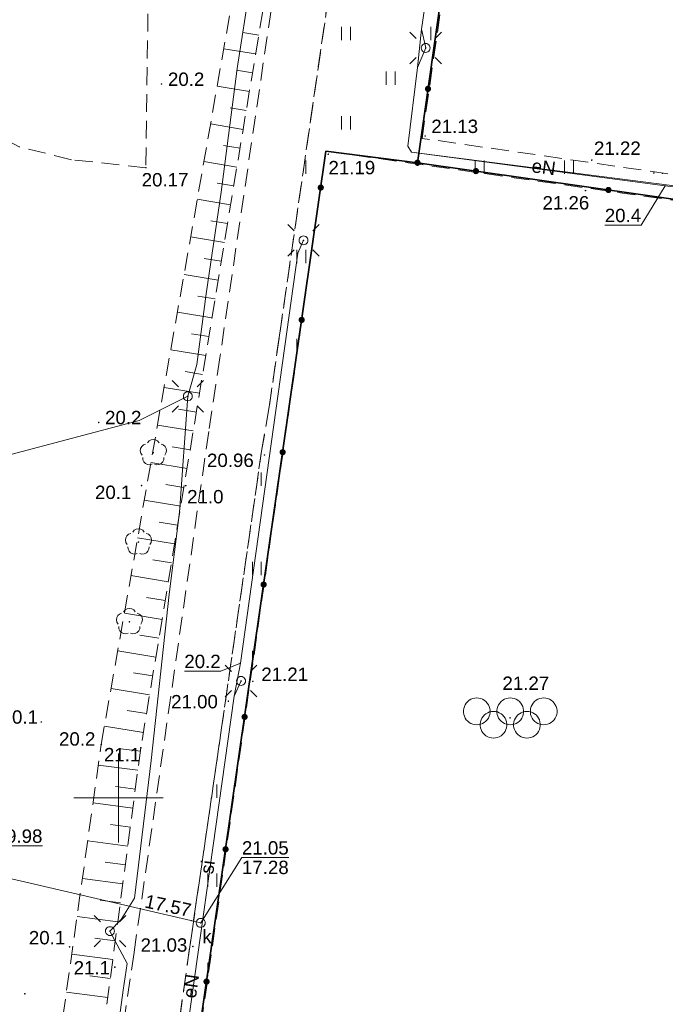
# Model space of a CAD drawing. Extents: x 7395144 to 7395446, y 6007497 to 6007827.
# Tile 38 of 62: x 7395244 to 7395281, y 6007688 to 6007744. Entities that reach past the tile are written whole.
import ezdxf
from ezdxf.enums import TextEntityAlignment as Align

# ---------------------------------------------------------------- set-up
doc = ezdxf.new("R2010")
doc.units = 0
doc.header["$PDSIZE"] = 0.75
doc.linetypes.add('PRZER2-1', pattern=[3, 2, -1])
doc.layers.get('0').update_dxf_attribs({"linetype": 'CONTINUOUS', "lineweight": 13})
for name, color, linetype, lineweight in [('GSLKOG', 7, 'CONTINUOUS', 35), ('GSPWPN', 7, 'CONTINUOUS', 13), ('GSPWPN_O', 7, 'CONTINUOUS', 13), ('GSPWPS', 7, 'CONTINUOUS', 13), ('GSPWPS_O', 7, 'CONTINUOUS', 13), ('GSSKOD', 7, 'PRZER2-1', 18), ('GSSSIN', 7, 'PRZER2-1', 18), ('GSSSPS', 7, 'PRZER2-1', 18), ('GSSUTR', 7, 'PRZER2-1', 18), ('GSSZSN', 7, 'PRZER2-1', 18), ('GULSPR', 7, 'CONTINUOUS', 18), ('GULSPR_O', 7, 'CONTINUOUS', 18), ('GUPELA', 7, 'CONTINUOUS', 18), ('GUPPRZ', 7, 'CONTINUOUS', 18), ('GUPPRZ_O', 7, 'CONTINUOUS', 18)]:
    doc.layers.add(name, color=color, linetype=linetype, lineweight=lineweight)
for name, color, linetype, lineweight, true_color in [('GSPRDL', 7, 'CONTINUOUS', 18, 0x008000), ('GULEPR', 1, 'CONTINUOUS', 18, 0xff0000), ('GULEPR_O', 1, 'CONTINUOUS', 18, 0xff0000), ('GULKPR', 7, 'CONTINUOUS', 18, 0x803300), ('GUPKSD', 7, 'CONTINUOUS', 18, 0x803300), ('GUPKSD_O', 7, 'CONTINUOUS', 18, 0x803300)]:
    doc.layers.add(name, color=color, linetype=linetype, lineweight=lineweight, true_color=true_color)
doc.styles.add('GEO-INFO', font='arial.ttf')

# ---------------------------------------------------------------- blocks, each defined once
blk = doc.blocks.new('KOLO')
blk.add_hatch(color=0).paths.add_polyline_path([(-0.5, 0), (-0.482963, -0.12941), (-0.433013, -0.25), (-0.353553, -0.353553), (-0.25, -0.433013), (-0.12941, -0.482963), (0, -0.5), (0.12941, -0.482963), (0.25, -0.433013), (0.353553, -0.353553), (0.433013, -0.25), (0.482963, -0.12941), (0.5, 0), (0.482963, 0.12941), (0.433013, 0.25), (0.353553, 0.353553), (0.25, 0.433013), (0.12941, 0.482963), (0, 0.5), (-0.12941, 0.482963), (-0.25, 0.433013), (-0.353553, 0.353553), (-0.433013, 0.25), (-0.482963, 0.12941)])
blk = doc.blocks.new('BUBS05')
at = {"color": 0}
for points in [[(-3.75, 2.25), (-3.526437, 2.233246), (-3.307867, 2.183359), (-3.099174, 2.101453), (-2.90502, 1.989358), (-2.729741, 1.849578), (-2.577253, 1.685235), (-2.450962, 1.5), (-2.353689, 1.298012), (-2.287608, 1.083781), (-2.254194, 0.862095), (-2.254194, 0.637905), (-2.287608, 0.416219), (-2.353689, 0.201988), (-2.450962, 0), (-2.577253, -0.185235), (-2.729741, -0.349578), (-2.90502, -0.489358), (-3.099174, -0.601453), (-3.307867, -0.683359), (-3.526437, -0.733246), (-3.75, -0.75), (-3.973563, -0.733246), (-4.192133, -0.683359), (-4.400826, -0.601453), (-4.59498, -0.489358), (-4.770259, -0.349578), (-4.922747, -0.185235), (-5.049038, 0), (-5.146311, 0.201988), (-5.212392, 0.416219), (-5.245806, 0.637905), (-5.245806, 0.862095), (-5.212392, 1.083781), (-5.146311, 1.298012), (-5.049038, 1.5), (-4.922747, 1.685235), (-4.770259, 1.849578), (-4.59498, 1.989358), (-4.400826, 2.101453), (-4.192133, 2.183359), (-3.973563, 2.233246)], [(0, 2.25), (0.223563, 2.233246), (0.442133, 2.183359), (0.650826, 2.101453), (0.84498, 1.989358), (1.020259, 1.849578), (1.172747, 1.685235), (1.299038, 1.5), (1.396311, 1.298012), (1.462392, 1.083781), (1.495806, 0.862095), (1.495806, 0.637905), (1.462392, 0.416219), (1.396311, 0.201988), (1.299038, 0), (1.172747, -0.185235), (1.020259, -0.349578), (0.84498, -0.489358), (0.650826, -0.601453), (0.442133, -0.683359), (0.223563, -0.733246), (0, -0.75), (-0.223563, -0.733246), (-0.442133, -0.683359), (-0.650826, -0.601453), (-0.84498, -0.489358), (-1.020259, -0.349578), (-1.172747, -0.185235), (-1.299038, 0), (-1.396311, 0.201988), (-1.462392, 0.416219), (-1.495806, 0.637905), (-1.495806, 0.862095), (-1.462392, 1.083781), (-1.396311, 1.298012), (-1.299038, 1.5), (-1.172747, 1.685235), (-1.020259, 1.849578), (-0.84498, 1.989358), (-0.650826, 2.101453), (-0.442133, 2.183359), (-0.223563, 2.233246)], [(3.75, 2.25), (3.973563, 2.233246), (4.192133, 2.183359), (4.400826, 2.101453), (4.59498, 1.989358), (4.770259, 1.849578), (4.922747, 1.685235), (5.049038, 1.5), (5.146311, 1.298012), (5.212392, 1.083781), (5.245806, 0.862095), (5.245806, 0.637905), (5.212392, 0.416219), (5.146311, 0.201988), (5.049038, 0), (4.922747, -0.185235), (4.770259, -0.349578), (4.59498, -0.489358), (4.400826, -0.601453), (4.192133, -0.683359), (3.973563, -0.733246), (3.75, -0.75), (3.526437, -0.733246), (3.307867, -0.683359), (3.099174, -0.601453), (2.90502, -0.489358), (2.729741, -0.349578), (2.577253, -0.185235), (2.450962, 0), (2.353689, 0.201988), (2.287608, 0.416219), (2.254194, 0.637905), (2.254194, 0.862095), (2.287608, 1.083781), (2.353689, 1.298012), (2.450962, 1.5), (2.577253, 1.685235), (2.729741, 1.849578), (2.90502, 1.989358), (3.099174, 2.101453), (3.307867, 2.183359), (3.526437, 2.233246)], [(-1.875, 0.75), (-1.651437, 0.733246), (-1.432867, 0.683359), (-1.224174, 0.601453), (-1.03002, 0.489358), (-0.854741, 0.349578), (-0.702253, 0.185235), (-0.575962, 0), (-0.478689, -0.201988), (-0.412608, -0.416219), (-0.379194, -0.637905), (-0.379194, -0.862095), (-0.412608, -1.083781), (-0.478689, -1.298012), (-0.575962, -1.5), (-0.702253, -1.685235), (-0.854741, -1.849578), (-1.03002, -1.989358), (-1.224174, -2.101453), (-1.432867, -2.183359), (-1.651437, -2.233246), (-1.875, -2.25), (-2.098563, -2.233246), (-2.317133, -2.183359), (-2.525826, -2.101453), (-2.71998, -1.989358), (-2.895259, -1.849578), (-3.047747, -1.685235), (-3.174038, -1.5), (-3.271311, -1.298012), (-3.337392, -1.083781), (-3.370806, -0.862095), (-3.370806, -0.637905), (-3.337392, -0.416219), (-3.271311, -0.201988), (-3.174038, 0), (-3.047747, 0.185235), (-2.895259, 0.349578), (-2.71998, 0.489358), (-2.525826, 0.601453), (-2.317133, 0.683359), (-2.098563, 0.733246)], [(1.875, 0.75), (2.098563, 0.733246), (2.317133, 0.683359), (2.525826, 0.601453), (2.71998, 0.489358), (2.895259, 0.349578), (3.047747, 0.185235), (3.174038, 0), (3.271311, -0.201988), (3.337392, -0.416219), (3.370806, -0.637905), (3.370806, -0.862095), (3.337392, -1.083781), (3.271311, -1.298012), (3.174038, -1.5), (3.047747, -1.685235), (2.895259, -1.849578), (2.71998, -1.989358), (2.525826, -2.101453), (2.317133, -2.183359), (2.098563, -2.233246), (1.875, -2.25), (1.651437, -2.233246), (1.432867, -2.183359), (1.224174, -2.101453), (1.03002, -1.989358), (0.854741, -1.849578), (0.702253, -1.685235), (0.575962, -1.5), (0.478689, -1.298012), (0.412608, -1.083781), (0.379194, -0.862095), (0.379194, -0.637905), (0.412608, -0.416219), (0.478689, -0.201988), (0.575962, 0), (0.702253, 0.185235), (0.854741, 0.349578), (1.03002, 0.489358), (1.224174, 0.601453), (1.432867, 0.683359), (1.651437, 0.733246)]]:
    blk.add_lwpolyline(points, close=True, dxfattribs=at)
blk = doc.blocks.new('SPDLP')
blk.add_hatch(color=0).paths.add_polyline_path([(0, -0.09), (0.027812, -0.085595), (0.052901, -0.072812), (0.072812, -0.052901), (0.085595, -0.027812), (0.09, 0), (0.085595, 0.027812), (0.072812, 0.052901), (0.052901, 0.072812), (0.027812, 0.085595), (0, 0.09), (-0.027812, 0.085595), (-0.052901, 0.072812), (-0.072812, 0.052901), (-0.085595, 0.027812), (-0.09, 0), (-0.085595, -0.027812), (-0.072812, -0.052901), (-0.052901, -0.072812), (-0.027812, -0.085595)])
at = {"color": 0}
for points in [[(-0.648554, 1.126667), (-0.481106, 1.325358), (-0.255912, 1.454989), (0, 1.5), (0.255912, 1.454989), (0.481106, 1.325358), (0.648554, 1.126667)], [(-1.271938, -0.268652), (-1.40916, -0.048001), (-1.462858, 0.20623), (-1.426585, 0.463525), (-1.304695, 0.693003), (-1.11182, 0.867117), (-0.871109, 0.964971)], [(0.871109, 0.964971), (1.11182, 0.867117), (1.304695, 0.693003), (1.426585, 0.463525), (1.462858, 0.20623), (1.40916, -0.048001), (1.271938, -0.268652)], [(-0.137547, -1.292703), (-0.389802, -1.355024), (-0.648184, -1.327532), (-0.881678, -1.213525), (-1.062258, -1.026689), (-1.168249, -0.78945), (-1.186929, -0.530282)], [(1.186929, -0.530282), (1.168249, -0.78945), (1.062258, -1.026689), (0.881678, -1.213525), (0.648184, -1.327532), (0.389802, -1.355024), (0.137547, -1.292703)]]:
    blk.add_lwpolyline(points, dxfattribs=at)
blk = doc.blocks.new('SUEO')
blk.add_hatch(color=0).paths.add_polyline_path([(-0.002174, 0.089974), (0.023762, 0.086807), (0.042561, 0.0793), (0.060131, 0.066965), (0.076266, 0.047786), (0.086234, 0.025762), (0.089972, 0.002226), (0.088646, -0.015553), (0.081114, -0.038994), (0.066834, -0.060276), (0.049699, -0.075033), (0.027576, -0.085671), (0.004027, -0.08991), (-0.019639, -0.087831), (-0.040932, -0.080154), (-0.059082, -0.067892), (-0.073734, -0.051607), (-0.08374, -0.032979), (-0.089221, -0.011817), (-0.089063, 0.012951), (-0.082571, 0.035806), (-0.069528, 0.057148), (-0.048957, 0.075519), (-0.026898, 0.085887)])
at = {"color": 0}
for points in [[(-1.767767, 1.767767), (-1.06066, 1.06066)], [(1.767767, 1.767767), (1.06066, 1.06066)], [(-1.767767, -1.767767), (-1.06066, -1.06066)], [(1.767767, -1.767767), (1.06066, -1.06066)]]:
    blk.add_lwpolyline(points, dxfattribs=at)
blk = doc.blocks.new('POINT')
at = {"color": 0}
blk.add_point((0, 0), dxfattribs=at)
blk = doc.blocks.new('OKRAG_PELNY')
at = {"color": 0}
blk.add_lwpolyline([(0, 0.5), (0.12941, 0.482963), (0.25, 0.433013), (0.353553, 0.353553), (0.433013, 0.25), (0.482963, 0.12941), (0.5, 0), (0.482963, -0.12941), (0.433013, -0.25), (0.353553, -0.353553), (0.25, -0.433013), (0.12941, -0.482963), (0, -0.5), (-0.12941, -0.482963), (-0.25, -0.433013), (-0.353553, -0.353553), (-0.433013, -0.25), (-0.482963, -0.12941), (-0.5, 0), (-0.482963, 0.12941), (-0.433013, 0.25), (-0.353553, 0.353553), (-0.25, 0.433013), (-0.12941, 0.482963)], close=True, dxfattribs=at)

msp = doc.modelspace()

# ---------------------------------------------------------------- hatches: boundary and pattern name
at = {"layer": 'GSSUTR', "linetype": 'Continuous', "lineweight": 18}
h = msp.add_hatch(dxfattribs=at)
h.set_pattern_fill('PTTU04', scale=0.5, style=0)
h.set_pattern_definition([(90, (7390000, 6000000), (-2.5, 2.5), [0.75, -4.25]), (90, (7390000.5, 6000000), (-2.5, 2.5), [0.75, -4.25])])
h.paths.add_polyline_path([(7395295.395, 6007759.483), (7395294.943, 6007761.592), (7395294.013, 6007763.758), (7395292.861, 6007765.696), (7395290.759, 6007768.209), (7395288.593, 6007769.944), (7395285.873, 6007771.44), (7395282.883, 6007772.42), (7395282.584, 6007772.457), (7395279.848, 6007772.771), (7395277.063, 6007772.588), (7395274.329, 6007771.901), (7395271.984, 6007770.801), (7395269.522, 6007769.077), (7395267.984, 6007767.551), (7395266.562, 6007765.778), (7395265.344, 6007763.904), (7395264.259, 6007761.19), (7395264.033, 6007760.021), (7395262.173, 6007747.475), (7395261.772, 6007744.973), (7395259.026, 6007725.967), (7395258.432, 6007721.823), (7395258.017, 6007719.443), (7395255.78, 6007703.933), (7395253.995, 6007691.653), (7395252.173, 6007678.714), (7395252.086, 6007676.826), (7395252.363, 6007674.457), (7395253.028, 6007672.215), (7395253.82, 6007670.278), (7395254.674, 6007668.717), (7395256.092, 6007666.874), (7395257.678, 6007665.322), (7395259.18, 6007664.09), (7395261.49, 6007662.88), (7395261.88, 6007663.79), (7395263.835, 6007663.155), (7395264.35, 6007666.97), (7395264.6, 6007668.47), (7395256.91, 6007669.58), (7395257.68, 6007674.85), (7395265.36, 6007673.74), (7395265.37, 6007674.19), (7395265.41, 6007674.56), (7395265.457, 6007674.955), (7395254.81, 6007676.48), (7395254.828, 6007676.605), (7395253.14, 6007676.85), (7395261.63, 6007736.28), (7395283.549, 6007733.182), (7395283.759, 6007734.587), (7395267.02, 6007737), (7395271.62, 6007768.89), (7395290.58, 6007766.12), (7395287.556, 6007745.821), (7395286.05, 6007734.09), (7395292.41, 6007733.25), (7395292.875, 6007736.502), (7395292.95, 6007737.01), (7395293.836, 6007743.044), (7395295.57, 6007755.126), (7395295.625, 6007756.826)], flags=0)

# ---------------------------------------------------------------- linework, layer by layer
at = {"color": 7, "linetype": 'Continuous', "lineweight": 13, "elevation": 100, "flags": 128}
for points in [[(7395250, 6007697.5), (7395250, 6007702.5)], [(7395247.5, 6007700), (7395252.5, 6007700)]]:
    msp.add_lwpolyline(points, dxfattribs=at)
at = {"layer": 'GSLKOG', "color": 7, "linetype": 'Continuous', "lineweight": 35, "elevation": 10.18}
for points in [[(7395286, 6007734.11), (7395288.14, 6007750.22), (7395290.58, 6007766.12), (7395271.51, 6007768.94), (7395266.76, 6007735.63), (7395285.84, 6007732.91), (7395290.9, 6007732.19)], [(7395266.76, 6007735.63), (7395261.63, 6007736.28), (7395253.07, 6007676.73), (7395253.19, 6007675.36), (7395253.88, 6007672.95), (7395254.78, 6007670.6), (7395256.07, 6007668.43), (7395257.75, 6007666.56), (7395259.65, 6007664.91), (7395261.88, 6007663.79), (7395264.28, 6007663.01), (7395266.75, 6007662.49), (7395269.28, 6007662.47), (7395271.76, 6007662.89), (7395274.16, 6007663.71), (7395276.39, 6007664.96)]]:
    msp.add_lwpolyline(points, dxfattribs=at)
at = {"layer": 'GSSKOD', "color": 7, "linetype": 'PRZER2-1', "lineweight": 18, "ltscale": 0.5, "elevation": 10.18}
for points in [[(7395258.77, 6007745.68), (7395255.68, 6007724.69), (7395255.46, 6007723.19), (7395255.055, 6007720.551), (7395250.871, 6007691.329), (7395249.323, 6007680.758), (7395249, 6007677.8), (7395249.1, 6007675.55), (7395249.442, 6007673.459), (7395250.323, 6007670.605), (7395251.373, 6007668.272), (7395252.881, 6007665.883), (7395254.594, 6007663.933), (7395256.55, 6007662.1), (7395257.92, 6007661.15), (7395259.486, 6007660.237)], [(7395252.173, 6007678.714), (7395253.995, 6007691.653), (7395255.78, 6007703.933), (7395258.017, 6007719.443), (7395258.432, 6007721.823), (7395259.026, 6007725.967), (7395261.772, 6007744.973)]]:
    msp.add_lwpolyline(points, dxfattribs=at)
at = {"layer": 'GSSSIN', "color": 7, "linetype": 'PRZER2-1', "lineweight": 18, "ltscale": 0.5, "elevation": 10.1}
msp.add_lwpolyline([(7395251.786, 6007754.486), (7395251.533, 6007735.354), (7395247.371, 6007735.8), (7395244.437, 6007736.526), (7395242.461, 6007737.539), (7395237.372, 6007740.887), (7395241.665, 6007745.086), (7395250.395, 6007754.961), (7395250.52, 6007755.132), (7395250.608, 6007754.915), (7395250.715, 6007754.761), (7395250.868, 6007754.623), (7395251.019, 6007754.529), (7395251.237, 6007754.446), (7395251.404, 6007754.429), (7395251.617, 6007754.439)], close=True, dxfattribs=at)
at = {"layer": 'GSSSPS', "color": 7, "linetype": 'PRZER2-1', "lineweight": 18, "ltscale": 0.5, "elevation": 10.1}
for points in [[(7395271.62, 6007768.89), (7395290.58, 6007766.12), (7395285.86, 6007734.44), (7395285.842, 6007734.321), (7395283.89, 6007734.57), (7395283.759, 6007734.587), (7395267.02, 6007737)], [(7395261.63, 6007736.28), (7395283.549, 6007733.182), (7395285.629, 6007732.888), (7395290.78, 6007732.16), (7395282.34, 6007672.67), (7395265.47, 6007675.06), (7395253.14, 6007676.85)]]:
    msp.add_lwpolyline(points, close=True, dxfattribs=at)
at = {"layer": 'GSSUTR', "color": 7, "linetype": 'PRZER2-1', "lineweight": 18, "ltscale": 0.5, "elevation": 10.1}
for points in [[(7395253.14, 6007676.85), (7395261.63, 6007736.28), (7395283.549, 6007733.182), (7395283.759, 6007734.587), (7395267.02, 6007737), (7395271.62, 6007768.89)], [(7395261.772, 6007744.973), (7395259.026, 6007725.967), (7395258.432, 6007721.823), (7395258.017, 6007719.443), (7395255.78, 6007703.933), (7395253.995, 6007691.653), (7395252.173, 6007678.714)]]:
    msp.add_lwpolyline(points, dxfattribs=at)
at = {"layer": 'GSSZSN', "color": 7, "linetype": 'PRZER2-1', "lineweight": 18, "ltscale": 0.5, "elevation": 10.06}
for points in [[(7395279.72, 6007654.04), (7395270.56, 6007654.44), (7395257.33, 6007656.2), (7395249.42, 6007664.79), (7395245.82, 6007673.78), (7395245.63, 6007678.81), (7395249.03, 6007703), (7395256.59, 6007745.94), (7395258.33, 6007745.64)], [(7395258.33, 6007745.64), (7395251.25, 6007702.81), (7395248.12, 6007679.12), (7395248.78, 6007672), (7395252.63, 6007664.56), (7395258.89, 6007657.66), (7395266.56, 6007656.22), (7395277.29, 6007657.6), (7395279.72, 6007654.04)]]:
    msp.add_lwpolyline(points, dxfattribs=at)
at = {"layer": 'GSSZSN', "color": 7, "linetype": 'Continuous', "lineweight": 18, "elevation": 10.06, "flags": 128}
for points in [[(7395257.859, 6007742.792), (7395256.973, 6007742.938)], [(7395257.684, 6007741.735), (7395255.902, 6007742.029)], [(7395257.51, 6007740.677), (7395256.613, 6007740.826)], [(7395257.335, 6007739.62), (7395255.53, 6007739.918)], [(7395257.16, 6007738.563), (7395256.252, 6007738.713)], [(7395256.985, 6007737.505), (7395255.158, 6007737.807)], [(7395256.811, 6007736.448), (7395255.891, 6007736.6)], [(7395256.636, 6007735.391), (7395254.787, 6007735.696)], [(7395256.461, 6007734.333), (7395255.531, 6007734.487)], [(7395256.286, 6007733.276), (7395254.415, 6007733.585)], [(7395256.111, 6007732.219), (7395255.17, 6007732.374)], [(7395255.937, 6007731.161), (7395254.043, 6007731.474)], [(7395255.762, 6007730.104), (7395254.81, 6007730.262)], [(7395255.587, 6007729.047), (7395253.672, 6007729.363)], [(7395255.412, 6007727.989), (7395254.449, 6007728.149)], [(7395255.238, 6007726.932), (7395253.3, 6007727.252)], [(7395255.063, 6007725.875), (7395254.088, 6007726.036)], [(7395254.888, 6007724.817), (7395252.928, 6007725.141)], [(7395254.713, 6007723.76), (7395253.728, 6007723.923)], [(7395254.538, 6007722.703), (7395252.557, 6007723.03)], [(7395254.364, 6007721.646), (7395253.367, 6007721.81)], [(7395254.189, 6007720.588), (7395252.185, 6007720.919)], [(7395254.014, 6007719.531), (7395253.007, 6007719.697)], [(7395253.839, 6007718.474), (7395251.813, 6007718.808)], [(7395253.664, 6007717.416), (7395252.646, 6007717.585)], [(7395253.49, 6007716.359), (7395251.442, 6007716.697)], [(7395253.315, 6007715.302), (7395252.285, 6007715.472)], [(7395253.14, 6007714.244), (7395251.07, 6007714.586)], [(7395252.965, 6007713.187), (7395251.925, 6007713.359)], [(7395252.791, 6007712.13), (7395250.698, 6007712.475)], [(7395252.616, 6007711.072), (7395251.564, 6007711.246)], [(7395252.441, 6007710.015), (7395250.327, 6007710.364)], [(7395252.266, 6007708.958), (7395251.203, 6007709.133)], [(7395252.091, 6007707.9), (7395249.955, 6007708.253)], [(7395251.917, 6007706.843), (7395250.843, 6007707.02)], [(7395251.742, 6007705.786), (7395249.583, 6007706.142)], [(7395251.567, 6007704.728), (7395250.482, 6007704.908)], [(7395251.392, 6007703.671), (7395249.212, 6007704.031)], [(7395251.224, 6007702.613), (7395250.12, 6007702.759)], [(7395251.084, 6007701.55), (7395248.867, 6007701.843)], [(7395250.943, 6007700.488), (7395249.831, 6007700.635)], [(7395250.803, 6007699.425), (7395248.569, 6007699.721)], [(7395250.662, 6007698.363), (7395249.541, 6007698.511)], [(7395250.522, 6007697.301), (7395248.271, 6007697.598)], [(7395250.382, 6007696.238), (7395249.252, 6007696.387)], [(7395250.241, 6007695.176), (7395247.972, 6007695.475)], [(7395250.101, 6007694.113), (7395248.962, 6007694.264)], [(7395249.961, 6007693.051), (7395247.674, 6007693.353)], [(7395249.82, 6007691.988), (7395248.673, 6007692.14)], [(7395249.68, 6007690.926), (7395247.376, 6007691.23)], [(7395249.539, 6007689.863), (7395248.383, 6007690.016)], [(7395249.399, 6007688.801), (7395247.077, 6007689.108)]]:
    msp.add_lwpolyline(points, dxfattribs=at)
at = {"layer": 'GULEPR', "color": 1, "linetype": 'Continuous', "lineweight": 18, "true_color": 0xff0000, "elevation": 10.14}
for points in [[(7395288.6, 6007733.39), (7395280.64, 6007734.34), (7395266.43, 6007736.23), (7395266.21, 6007736.57), (7395266.77, 6007740.97), (7395267.22, 6007742.07), (7395266.98, 6007743.12), (7395268.3, 6007752), (7395269.84, 6007762.82), (7395270.35, 6007763.95)], [(7395257.902, 6007750.591), (7395258.131, 6007750.639), (7395257.836, 6007749.162), (7395257.383, 6007745.603), (7395256.653, 6007740.915), (7395255.757, 6007733.973), (7395254.912, 6007728.275), (7395254.382, 6007724.312), (7395253.884, 6007722.531)], [(7395256.49, 6007705.7), (7395256.83, 6007707.56), (7395260.05, 6007730.56), (7395260.37, 6007731.28)], [(7395253.884, 6007722.531), (7395251.156, 6007721.181), (7395241.762, 6007718.682), (7395239.395, 6007718.052), (7395236.371, 6007717.247), (7395228.061, 6007715.045), (7395226.973, 6007714.757), (7395226.437, 6007715.044)], [(7395259.808, 6007659.487), (7395255.565, 6007662.044), (7395253.706, 6007664.043), (7395251.714, 6007665.949), (7395250.478, 6007668.953), (7395249.865, 6007670.137), (7395249.13, 6007674.203), (7395249.071, 6007676.497), (7395248.952, 6007679.864), (7395249.586, 6007684.252), (7395250.257, 6007689.224), (7395250.478, 6007690.712), (7395249.517, 6007692.527), (7395250.15, 6007693.175), (7395250.887, 6007694.376), (7395251.834, 6007702.103), (7395252.83, 6007711.432), (7395253.426, 6007716.026), (7395253.884, 6007722.531)], [(7395256.87, 6007706.56), (7395256.49, 6007705.7)], [(7395256.49, 6007705.7), (7395253.25, 6007682.71), (7395253.35, 6007681.78)]]:
    msp.add_lwpolyline(points, dxfattribs=at)
at = {"layer": 'GULKPR', "color": 36, "linetype": 'Continuous', "lineweight": 18, "true_color": 0x803300, "elevation": 10.14}
msp.add_lwpolyline([(7395236.508, 6007697.197), (7395254.611, 6007692.991)], dxfattribs=at)
at = {"layer": 'GULSPR', "color": 7, "linetype": 'Continuous', "lineweight": 18, "elevation": 10.14}
for points in [[(7395272.27, 6007667.88), (7395273.16, 6007667.74), (7395273.92, 6007672.98), (7395279.23, 6007672.4), (7395279.72, 6007670.95), (7395282, 6007670.65), (7395283.09, 6007672.09), (7395283.75, 6007676.84), (7395284.02, 6007678.51), (7395285.69, 6007689.68), (7395287.33, 6007701.38), (7395287.51, 6007703.22), (7395289.77, 6007718.72), (7395290.79, 6007726.25), (7395291.02, 6007727.9), (7395291.72, 6007732.52), (7395291.36, 6007732.97), (7395288.6, 6007733.39), (7395266.43, 6007736.23), (7395266.21, 6007736.57), (7395266.77, 6007740.97), (7395266.98, 6007743.12), (7395268.3, 6007752)], [(7395267.22, 6007742.07), (7395266.77, 6007740.97), (7395266.21, 6007736.57), (7395266.43, 6007736.23), (7395288.6, 6007733.39), (7395291.36, 6007732.97), (7395291.72, 6007732.52), (7395291.02, 6007727.9), (7395290.79, 6007726.25), (7395289.77, 6007718.72), (7395287.51, 6007703.22), (7395287.33, 6007701.38), (7395285.69, 6007689.68), (7395284.02, 6007678.51), (7395283.75, 6007676.84), (7395283.09, 6007672.09), (7395282, 6007670.65), (7395279.72, 6007670.95), (7395279.23, 6007672.4), (7395273.92, 6007672.98), (7395273.16, 6007667.74), (7395272.27, 6007667.88)], [(7395260.37, 6007731.28), (7395260.05, 6007730.56), (7395256.83, 6007707.56), (7395256.49, 6007705.7), (7395253.25, 6007682.71), (7395253.02, 6007681.18), (7395252.39, 6007676.71), (7395252.8, 6007676.24), (7395273.92, 6007672.98), (7395273.16, 6007667.74), (7395272.27, 6007667.88)]]:
    msp.add_lwpolyline(points, dxfattribs=at)
at = {"layer": 'GUPPRZ_O', "color": 1, "linetype": 'Continuous', "lineweight": 9, "true_color": 0xff0000, "elevation": 10.8, "flags": 128}
for points in [[(7395277.261, 6007732.13), (7395279.299, 6007732.132), (7395280.64, 6007734.34)], [(7395253.689, 6007707.113), (7395255.727, 6007707.115), (7395256.83, 6007707.56)]]:
    msp.add_lwpolyline(points, dxfattribs=at)
at = {"layer": 'GUPPRZ_O', "color": 36, "linetype": 'Continuous', "lineweight": 9, "true_color": 0x803300, "elevation": 10.8, "flags": 128}
for points in [[(7395245.733, 6007697.314), (7395243.112, 6007697.312), (7395241.553, 6007699.617)], [(7395259.539, 6007696.65), (7395256.918, 6007696.648), (7395254.611, 6007692.991)], [(7395256.918, 6007696.648), (7395259.539, 6007696.65)]]:
    msp.add_lwpolyline(points, dxfattribs=at)

# ---------------------------------------------------------------- block references
at = {"layer": 'GSLKOG', "color": 7, "lineweight": 35, "xscale": 0.35, "yscale": 0.35}
for p in [(7395267.351, 6007739.777, 10.18), (7395266.76, 6007735.63, 10.18), (7395270.038, 6007735.163, 10.18), (7395261.337, 6007734.238, 10.18), (7395277.463, 6007734.104, 10.18), (7395260.269, 6007726.815, 10.18), (7395259.202, 6007719.391, 10.18), (7395258.135, 6007711.967, 10.18), (7395257.068, 6007704.543, 10.18), (7395256.001, 6007697.12, 10.18), (7395254.934, 6007689.696, 10.18)]:
    msp.add_blockref('KOLO', p, dxfattribs=at)
at = {"layer": 'GSPRDL', "color": 96, "lineweight": 18, "true_color": 0x008000, "xscale": 0.5, "yscale": 0.5}
for p in [(7395251.953, 6007719.364, 10.12), (7395251.119, 6007714.353, 10.12), (7395250.61, 6007709.88, 10.12)]:
    msp.add_blockref('SPDLP', p, dxfattribs=at)
at = {"layer": 'GSPWPN', "color": 7, "lineweight": 13, "xscale": 0.09, "yscale": 0.09}
for p in [(7395252.41, 6007740.05, 10.08), (7395248.89, 6007721.06, 10.08), (7395251.291, 6007717.523, 10.08), (7395253.767, 6007717.517, 10.08), (7395245.67, 6007704.26, 10.08), (7395249.03, 6007703, 10.08), (7395251.25, 6007702.81, 10.08), (7395247.256, 6007691.642, 10.08), (7395249.794, 6007690.503, 10.08), (7395244.75, 6007689.01, 10.08)]:
    msp.add_blockref('KOLO', p, dxfattribs=at)
at = {"layer": 'GSPWPS', "color": 7, "lineweight": 13, "xscale": 0.09, "yscale": 0.09}
for p in [(7395267.19, 6007737.13, 10.08), (7395261.76, 6007736.11, 10.08), (7395276.53, 6007735.78, 10.08), (7395251.533, 6007735.354, 10.08), (7395276.18, 6007734.07, 10.08), (7395258.183, 6007719.238, 10.08), (7395257.53, 6007706.54, 10.08), (7395256.154, 6007705.423, 10.08), (7395271.95, 6007704.49, 10.08), (7395254.168, 6007691.667, 10.08)]:
    msp.add_blockref('KOLO', p, dxfattribs=at)
at = {"layer": 'GSSSPS', "color": 7, "lineweight": 18, "xscale": 0.5, "yscale": 0.5}
msp.add_blockref('BUBS05', (7395271.96, 6007704.48, 10.1), dxfattribs=at)
at = {"layer": 'GUPELA', "color": 7, "lineweight": 18, "xscale": 0.5, "yscale": 0.5}
for name, p in [('SUEO', (7395267.22, 6007742.07, 10.15)), ('OKRAG_PELNY', (7395267.22, 6007742.07, 10.16)), ('SUEO', (7395260.37, 6007731.28, 10.15)), ('OKRAG_PELNY', (7395260.37, 6007731.28, 10.16)), ('SUEO', (7395253.884, 6007722.531, 10.15)), ('OKRAG_PELNY', (7395253.884, 6007722.531, 10.16)), ('SUEO', (7395256.87, 6007706.56, 10.15)), ('OKRAG_PELNY', (7395256.87, 6007706.56, 10.16)), ('SUEO', (7395249.517, 6007692.527, 10.15)), ('OKRAG_PELNY', (7395249.517, 6007692.527, 10.16))]:
    msp.add_blockref(name, p, dxfattribs=at)
at = {"layer": 'GUPKSD', "color": 36, "lineweight": 18, "true_color": 0x803300, "xscale": 0.5, "yscale": 0.5}
msp.add_blockref('OKRAG_PELNY', (7395254.611, 6007692.991, 10.16), dxfattribs=at)
at = {"layer": 'GUPPRZ', "color": 1, "lineweight": 18, "true_color": 0xff0000}
for p in [(7395280.64, 6007734.34, 10.16), (7395256.83, 6007707.56, 10.16)]:
    msp.add_blockref('POINT', p, dxfattribs=at)
at = {"layer": 'GUPPRZ', "color": 36, "lineweight": 18, "true_color": 0x803300}
for p in [(7395254.097, 6007693.118, 10.16), (7395254.611, 6007692.991, 10.16)]:
    msp.add_blockref('POINT', p, dxfattribs=at)

# ---------------------------------------------------------------- texts
at = {"layer": 'GSPWPN_O', "color": 7, "linetype": 'Continuous', "lineweight": 0, "style": 'GEO-INFO'}
for s, p in [('20.2', (7395252.771, 6007739.716, 10.8)), ('20.2', (7395249.244, 6007720.738, 10.8)), ('20.1', (7395243.446, 6007703.938, 10.8)), ('20.2', (7395246.663, 6007702.707, 10.8)), ('21.1', (7395249.182, 6007701.828, 10.8))]:
    msp.add_text(s, height=0.75, dxfattribs=at).set_placement(p, align=Align.BOTTOM_LEFT)
for s, p in [('20.1', (7395249.7, 6007717.144, 10.8)), ('21.0', (7395254.865, 6007716.898, 10.8)), ('20.1', (7395245.993, 6007692.16, 10.8)), ('21.1', (7395248.504, 6007690.475, 10.8))]:
    msp.add_text(s, height=0.75, rotation=0.0456, dxfattribs=at).set_placement(p, align=Align.MIDDLE)
at = {"layer": 'GSPWPS_O', "color": 7, "linetype": 'Continuous', "lineweight": 0, "style": 'GEO-INFO'}
for s, p in [('21.13', (7395268.847, 6007737.674, 10.8)), ('21.22', (7395277.967, 6007736.453, 10.8)), ('21.19', (7395263.08, 6007735.359, 10.8)), ('20.17', (7395252.609, 6007734.678, 10.8)), ('21.26', (7395275.079, 6007733.384, 10.8)), ('20.96', (7395256.271, 6007718.939, 10.8)), ('21.21', (7395259.316, 6007706.941, 10.8)), ('21.27', (7395272.833, 6007706.439, 10.8)), ('21.00', (7395254.259, 6007705.398, 10.8)), ('21.03', (7395252.548, 6007691.748, 10.8))]:
    msp.add_text(s, height=0.75, rotation=0.0456, dxfattribs=at).set_placement(p, align=Align.MIDDLE)
at = {"layer": 'GULEPR_O', "color": 1, "linetype": 'Continuous', "lineweight": 0, "true_color": 0xff0000, "style": 'GEO-INFO'}
for rotation, p in [(352.5972, (7395273.836, 6007735.382, 10.8)), (81.9786, (7395254.059, 6007689.441, 10.8))]:
    msp.add_text('eN', height=0.75, rotation=rotation, dxfattribs=at).set_placement(p, align=Align.MIDDLE)
at = {"layer": 'GULSPR_O', "color": 7, "linetype": 'Continuous', "lineweight": 0, "style": 'GEO-INFO'}
msp.add_text('si', height=0.75, rotation=81.9786, dxfattribs=at).set_placement((7395254.969, 6007696.124, 10.8), align=Align.MIDDLE)
at = {"layer": 'GUPKSD_O', "color": 36, "linetype": 'Continuous', "lineweight": 0, "true_color": 0x803300, "style": 'GEO-INFO'}
msp.add_text('k', height=0.75, rotation=0.0456, dxfattribs=at).set_placement((7395254.959, 6007692.244, 10.8), align=Align.MIDDLE)
at = {"layer": 'GUPPRZ_O', "color": 1, "linetype": 'Continuous', "lineweight": 0, "true_color": 0xff0000, "style": 'GEO-INFO'}
for s, p in [('20.4', (7395278.28, 6007732.674, 10.8)), ('20.2', (7395254.708, 6007707.657, 10.8))]:
    msp.add_text(s, height=0.75, rotation=0.0456, dxfattribs=at).set_placement(p, align=Align.MIDDLE_CENTER)
at = {"layer": 'GUPPRZ_O', "color": 36, "linetype": 'Continuous', "lineweight": 0, "true_color": 0x803300, "style": 'GEO-INFO'}
msp.add_text('19.98', height=0.75, rotation=0.0456, dxfattribs=at).set_placement((7395244.422, 6007697.855, 10.8), align=Align.MIDDLE_CENTER)
for s, p in [('21.05', (7395256.918, 6007696.821, 10.8)), ('17.28', (7395256.919, 6007695.726, 10.8))]:
    msp.add_text(s, height=0.75, rotation=0.0456, dxfattribs=at).set_placement(p)
msp.add_text('17.57', height=0.75, rotation=348.0135, dxfattribs=at).set_placement((7395252.773, 6007693.949, 10.8), align=Align.MIDDLE)

doc.saveas('drawing.dxf')
